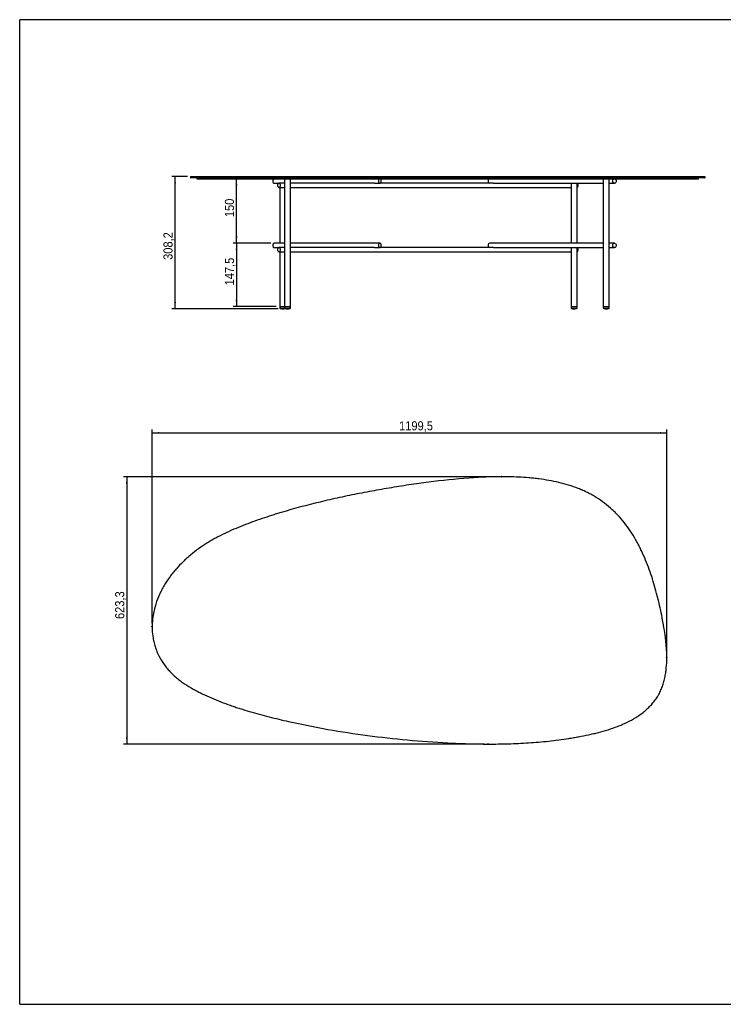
# Model space of a CAD drawing. Header units: millimetres. Extents: x 107 to 3387, y -19 to 2277.
# Tile 1 of 2: x 107 to 1747, y -19 to 2277. Entities that reach past the tile are written whole.
import ezdxf

# ---------------------------------------------------------------- set-up
doc = ezdxf.new("R2010")
doc.units = ezdxf.units.MM
doc.header["$LTSCALE"] = 8
doc.header["$PDSIZE"] = -1
doc.linetypes.add('SLD-Solido', pattern=[0])
doc.layers.add('QUOTE', color=1, linetype='SLD-Solido')
doc.layers.add('SCHIZZI', color=9, linetype='Continuous')
doc.styles.add('SLDTEXTSTYLE0', font='GOTHIC.TTF', dxfattribs={"width": 0.913})
doc.dimstyles.new('SLDDIMSTYLE0', dxfattribs={"dimtxt": 21.166667, "dimasz": 16, "dimexe": 0, "dimexo": 0.0625, "dimgap": 5.291667, "dimtad": 1, "dimdec": 1, "dimrnd": 1e-09, "dimzin": 12, "dimdsep": 46, "dimtxsty": 'SLDTEXTSTYLE0', "dimsah": 1, "dimcen": 0.09, "dimadec": 0, "dimazin": 3, "dimtfac": 1, "dimtdec": 1, "dimtofl": 0, "dimtmove": 0, "dimatfit": 3, "dimfxl": 1, "dimfrac": 2, "dimtolj": 1, "dimtzin": 12, "dimarcsym": 0})
doc.dimstyles.new('SLDDIMSTYLE1', dxfattribs={"dimtxt": 21.166667, "dimasz": 16, "dimexe": 0, "dimexo": 0.0625, "dimgap": 5.291667, "dimtad": 1, "dimdec": 1, "dimrnd": 1e-09, "dimzin": 12, "dimdsep": 46, "dimtxsty": 'SLDTEXTSTYLE0', "dimsah": 1, "dimcen": 0.09, "dimadec": 0, "dimazin": 3, "dimtfac": 1, "dimtdec": 1, "dimtmove": 0, "dimatfit": 0, "dimfxl": 1, "dimfrac": 2, "dimtolj": 1, "dimtzin": 12, "dimarcsym": 0})

# ---------------------------------------------------------------- blocks, each defined once
blk = doc.blocks.new('_D')
at = {"layer": 'QUOTE', "transparency": 16777216}
for p, q in [((1222.8, 1210.8), (348.9, 1210.8)), ((356.9, 1210.8), (356.9, 587.5)), ((1190.8, 587.5), (348.9, 587.5))]:
    blk.add_line(p, q, dxfattribs=at)
for points in [[(356.9, 1210.8), (354.9, 1194.8), (358.9, 1194.8)], [(356.9, 587.5), (358.9, 603.5), (354.9, 603.5)]]:
    blk.add_solid(points, dxfattribs=at)
at = {"layer": 'QUOTE', "transparency": 16777216, "insert": (329.8, 879), "char_height": 21.17, "attachment_point": 1, "rotation": 90, "style": 'SLDTEXTSTYLE0'}
blk.add_mtext('623,3', dxfattribs=at)
blk = doc.blocks.new('_D_1')
at = {"layer": 'QUOTE', "transparency": 16777216}
for p, q in [((416, 869.5), (416, 1321.1)), ((416, 1313.1), (1615.6, 1313.1)), ((1615.6, 797.4), (1615.6, 1321.1))]:
    blk.add_line(p, q, dxfattribs=at)
for points in [[(416, 1313.1), (432, 1311.1), (432, 1315.1)], [(1615.6, 1313.1), (1599.6, 1315.1), (1599.6, 1311.1)]]:
    blk.add_solid(points, dxfattribs=at)
at = {"layer": 'QUOTE', "transparency": 16777216, "insert": (991.5, 1340.2), "char_height": 21.17, "attachment_point": 1, "style": 'SLDTEXTSTYLE0'}
blk.add_mtext('1199,5', dxfattribs=at)
blk = doc.blocks.new('_D_2')
at = {"layer": 'QUOTE', "transparency": 16777216}
for p, q in [((612.6, 1755.4), (612.6, 1905.4)), ((692.3, 1755.4), (604.6, 1755.4))]:
    blk.add_line(p, q, dxfattribs=at)
for points in [[(612.6, 1905.4), (610.6, 1889.4), (614.6, 1889.4)], [(612.6, 1755.4), (614.6, 1771.4), (610.6, 1771.4)]]:
    blk.add_solid(points, dxfattribs=at)
at = {"layer": 'QUOTE', "transparency": 16777216, "insert": (585.6, 1816.2), "char_height": 21.17, "attachment_point": 1, "rotation": 90, "style": 'SLDTEXTSTYLE0'}
blk.add_mtext('150', dxfattribs=at)
blk = doc.blocks.new('_D_3')
at = {"layer": 'QUOTE', "transparency": 16777216}
for p, q in [((692.3, 1755.4), (604.6, 1755.4)), ((612.6, 1755.4), (612.6, 1607.9)), ((705.3, 1607.9), (604.6, 1607.9))]:
    blk.add_line(p, q, dxfattribs=at)
for points in [[(612.6, 1755.4), (610.6, 1739.4), (614.6, 1739.4)], [(612.6, 1607.9), (614.6, 1623.9), (610.6, 1623.9)]]:
    blk.add_solid(points, dxfattribs=at)
at = {"layer": 'QUOTE', "transparency": 16777216, "insert": (585.6, 1657), "char_height": 21.17, "attachment_point": 1, "rotation": 90, "style": 'SLDTEXTSTYLE0'}
blk.add_mtext('147,5', dxfattribs=at)
blk = doc.blocks.new('_D_4')
at = {"layer": 'QUOTE', "transparency": 16777216}
for p, q in [((498.2, 1910.9), (461.5, 1910.9)), ((469.5, 1602.7), (469.5, 1910.9)), ((710, 1602.7), (461.5, 1602.7))]:
    blk.add_line(p, q, dxfattribs=at)
for points in [[(469.5, 1910.9), (467.5, 1894.9), (471.5, 1894.9)], [(469.5, 1602.7), (471.5, 1618.7), (467.5, 1618.7)]]:
    blk.add_solid(points, dxfattribs=at)
at = {"layer": 'QUOTE', "transparency": 16777216, "insert": (442.4, 1716.5), "char_height": 21.17, "attachment_point": 1, "rotation": 90, "style": 'SLDTEXTSTYLE0'}
blk.add_mtext('308,2', dxfattribs=at)

msp = doc.modelspace()

# ---------------------------------------------------------------- linework, layer by layer
for p, q in [((505.18, 1909.87), (505.18, 1908.87)), ((520.18, 1907.37), (520.18, 1905.37)), ((1689.71, 1905.37), (1689.71, 1907.37)), ((1704.71, 1908.87), (1704.71, 1909.87)), ((700.3, 1895.37), (711.63, 1895.37)), ((724.62, 1895.37), (711.63, 1895.37)), ((711.63, 1885.37), (724.62, 1885.37)), ((713.26, 1885.37), (713.26, 1755.37)), ((724.62, 1905.37), (724.62, 1607.87)), ((738.62, 1607.87), (738.62, 1905.37)), ((934.41, 1895.37), (738.62, 1895.37)), ((738.62, 1885.37), (1392.3, 1885.37)), ((934.41, 1895.37), (946.94, 1895.37)), ((1211.88, 1895.37), (946.94, 1895.37)), ((1211.88, 1895.37), (1467.61, 1895.37)), ((1392.3, 1895.37), (1392.3, 1755.37)), ((1406.3, 1755.37), (1406.3, 1895.37)), ((1467.61, 1905.37), (1467.61, 1607.87)), ((1481.61, 1607.87), (1481.61, 1905.37)), ((1481.61, 1895.37), (1493.47, 1895.37)), ((724.62, 1755.37), (700.3, 1755.37)), ((700.3, 1745.37), (711.63, 1745.37)), ((724.62, 1745.37), (711.63, 1745.37)), ((946.94, 1755.37), (738.62, 1755.37)), ((934.41, 1745.37), (738.62, 1745.37)), ((934.41, 1745.37), (946.94, 1745.37)), ((1211.88, 1745.37), (946.94, 1745.37)), ((1467.61, 1755.37), (1203, 1755.37)), ((1211.88, 1745.37), (1467.61, 1745.37)), ((1392.3, 1745.37), (1392.3, 1607.87)), ((1406.3, 1607.87), (1406.3, 1745.37)), ((1493.47, 1755.37), (1481.61, 1755.37)), ((1481.61, 1745.37), (1493.47, 1745.37)), ((711.63, 1735.37), (724.62, 1735.37)), ((713.26, 1735.37), (713.26, 1607.87)), ((738.62, 1735.37), (1392.3, 1735.37)), ((713.26, 1607.87), (713.26, 1603.87)), ((713.26, 1607.87), (724.62, 1607.87)), ((713.26, 1607.87), (719.25, 1607.87)), ((719.25, 1607.87), (724.62, 1607.87)), ((724.62, 1607.87), (724.62, 1603.87)), ((724.62, 1607.87), (738.62, 1607.87)), ((724.62, 1607.87), (727.2, 1607.87)), ((727.2, 1607.87), (738.62, 1607.87)), ((738.62, 1603.87), (738.62, 1607.87)), ((1392.3, 1607.87), (1392.3, 1603.87)), ((1392.3, 1607.87), (1406.3, 1607.87)), ((1406.3, 1603.87), (1406.3, 1607.87)), ((1467.61, 1607.87), (1467.61, 1603.87)), ((1467.61, 1607.87), (1481.61, 1607.87)), ((1467.61, 1607.87), (1472.15, 1607.87)), ((1472.15, 1607.87), (1481.61, 1607.87)), ((1481.61, 1603.87), (1481.61, 1607.87)), ((713.26, 1603.87), (724.62, 1603.87)), ((715.84, 1603.12), (724.68, 1603.12)), ((715.96, 1602.97), (724.56, 1602.97)), ((717.88, 1602.79), (722.64, 1602.79)), ((718.01, 1602.65), (722.51, 1602.65)), ((724.62, 1603.87), (738.62, 1603.87)), ((727.2, 1603.12), (736.04, 1603.12)), ((727.33, 1602.97), (735.92, 1602.97)), ((729.25, 1602.79), (734, 1602.79)), ((729.37, 1602.65), (733.88, 1602.65)), ((1392.3, 1603.87), (1406.3, 1603.87)), ((1394.89, 1603.12), (1403.72, 1603.12)), ((1395.01, 1602.97), (1403.6, 1602.97)), ((1396.93, 1602.79), (1401.68, 1602.79)), ((1397.05, 1602.65), (1401.56, 1602.65)), ((1467.61, 1603.87), (1481.61, 1603.87)), ((1470.19, 1603.12), (1479.02, 1603.12)), ((1470.31, 1602.97), (1478.9, 1602.97)), ((1472.23, 1602.79), (1476.98, 1602.79)), ((1472.35, 1602.65), (1476.86, 1602.65))]:
    msp.add_line(p, q)
at = {"flags": 128}
for points in [[(700.3, 1905.37), (700.08, 1905.36), (699.21, 1905.08), (698.42, 1904.46), (697.78, 1903.53), (697.32, 1902.36), (697.08, 1901.05), (697.08, 1899.69), (697.32, 1898.38), (697.78, 1897.22), (698.42, 1896.29), (699.21, 1895.66), (700.08, 1895.38), (700.3, 1895.37)], [(708.77, 1890.37), (708.87, 1891.72), (709.18, 1892.97), (709.68, 1894.03), (710.32, 1894.81), (711.05, 1895.27), (711.83, 1895.36), (712.59, 1895.08), (713.29, 1894.46), (713.86, 1893.53), (714.26, 1892.36), (714.47, 1891.05), (714.47, 1889.69), (714.26, 1888.38), (713.86, 1887.22), (713.29, 1886.29), (712.59, 1885.66), (711.83, 1885.38), (711.05, 1885.48), (710.32, 1885.93), (709.68, 1886.72), (709.18, 1887.77), (708.87, 1889.02), (708.77, 1890.37)], [(950.2, 1900.37), (950.08, 1901.72), (949.73, 1902.97), (949.17, 1904.03), (948.44, 1904.81), (947.61, 1905.27), (946.72, 1905.36), (945.85, 1905.08), (945.07, 1904.46), (944.42, 1903.53), (943.96, 1902.36), (943.72, 1901.05), (943.72, 1899.69), (943.96, 1898.38), (944.42, 1897.22), (945.07, 1896.29), (945.85, 1895.66), (946.72, 1895.38), (947.61, 1895.48), (948.44, 1895.93), (949.17, 1896.72), (949.73, 1897.77), (950.08, 1899.02), (950.2, 1900.37)], [(1406.3, 1895.19), (1406.49, 1895.08), (1407.19, 1894.46), (1407.76, 1893.53), (1408.16, 1892.36), (1408.37, 1891.05), (1408.37, 1889.69), (1408.16, 1888.38), (1407.76, 1887.22), (1407.19, 1886.29), (1406.49, 1885.66), (1406.3, 1885.56)], [(1489.31, 1900.37), (1489.47, 1901.72), (1489.92, 1902.97), (1490.63, 1904.03), (1491.56, 1904.81), (1492.62, 1905.27), (1493.75, 1905.36), (1494.86, 1905.08), (1495.87, 1904.46), (1496.7, 1903.53), (1497.28, 1902.36), (1497.59, 1901.05), (1497.59, 1899.69), (1497.28, 1898.38), (1496.7, 1897.22), (1495.87, 1896.29), (1494.86, 1895.66), (1493.75, 1895.38), (1492.62, 1895.48), (1491.56, 1895.93), (1490.63, 1896.72), (1489.92, 1897.77), (1489.47, 1899.02), (1489.31, 1900.37)], [(700.3, 1755.37), (700.08, 1755.36), (699.21, 1755.08), (698.42, 1754.46), (697.78, 1753.53), (697.32, 1752.36), (697.08, 1751.05), (697.08, 1749.69), (697.32, 1748.38), (697.78, 1747.22), (698.42, 1746.29), (699.21, 1745.66), (700.08, 1745.38), (700.3, 1745.37)], [(708.77, 1740.37), (708.87, 1741.72), (709.18, 1742.97), (709.68, 1744.03), (710.32, 1744.81), (711.05, 1745.27), (711.83, 1745.36), (712.59, 1745.08), (713.29, 1744.46), (713.86, 1743.53), (714.26, 1742.36), (714.47, 1741.05), (714.47, 1739.69), (714.26, 1738.38), (713.86, 1737.22), (713.29, 1736.29), (712.59, 1735.66), (711.83, 1735.38), (711.05, 1735.48), (710.32, 1735.93), (709.68, 1736.72), (709.18, 1737.77), (708.87, 1739.02), (708.77, 1740.37)], [(950.2, 1750.37), (950.08, 1751.72), (949.73, 1752.97), (949.17, 1754.03), (948.44, 1754.81), (947.61, 1755.27), (946.72, 1755.36), (945.85, 1755.08), (945.07, 1754.46), (944.42, 1753.53), (943.96, 1752.36), (943.72, 1751.05), (943.72, 1749.69), (943.96, 1748.38), (944.42, 1747.22), (945.07, 1746.29), (945.85, 1745.66), (946.72, 1745.38), (947.61, 1745.48), (948.44, 1745.93), (949.17, 1746.72), (949.73, 1747.77), (950.08, 1749.02), (950.2, 1750.37)], [(1406.3, 1745.19), (1406.49, 1745.08), (1407.19, 1744.46), (1407.76, 1743.53), (1408.16, 1742.36), (1408.37, 1741.05), (1408.37, 1739.69), (1408.16, 1738.38), (1407.76, 1737.22), (1407.19, 1736.29), (1406.49, 1735.66), (1406.3, 1735.56)], [(1489.31, 1750.37), (1489.47, 1751.72), (1489.92, 1752.97), (1490.63, 1754.03), (1491.56, 1754.81), (1492.62, 1755.27), (1493.75, 1755.36), (1494.86, 1755.08), (1495.87, 1754.46), (1496.7, 1753.53), (1497.28, 1752.36), (1497.59, 1751.05), (1497.59, 1749.69), (1497.28, 1748.38), (1496.7, 1747.22), (1495.87, 1746.29), (1494.86, 1745.66), (1493.75, 1745.38), (1492.62, 1745.48), (1491.56, 1745.93), (1490.63, 1746.72), (1489.92, 1747.77), (1489.47, 1749.02), (1489.31, 1750.37)]]:
    msp.add_lwpolyline(points, dxfattribs=at)
for centre, radius, start, end in [((506.18, 1909.87), 1, 90.31324, 178.8237), ((506.18, 1908.87), 1, 181.29132, 270.00575), ((1703.71, 1909.87), 1, 0.77233, 89.94922), ((1703.71, 1908.87), 1, 270.67178, 358.80075), ((1203.44, 1900.77), 4.62, 95.50652, 184.99569), ((1203.44, 1899.97), 4.62, 175.00431, 264.49348), ((1203.44, 1750.77), 4.62, 95.50652, 184.99569), ((1203.44, 1749.97), 4.62, 175.00431, 264.49348), ((720.05, 1622.47), 19.8, 249.94236, 257.72276), ((715.96, 1603.1), 0.125, 167.90359, 270), ((720.05, 1622.47), 19.8, 259.98591, 263.71267), ((718.01, 1602.78), 0.125, 173.8935, 270), ((722.51, 1602.78), 0.125, 270, 6.1065), ((720.47, 1622.47), 19.8, 276.28733, 280.01409), ((724.56, 1603.1), 0.125, 270, 12.09641), ((731.41, 1622.47), 19.8, 249.94236, 257.72276), ((720.47, 1622.47), 19.8, 282.27724, 286.04532), ((727.33, 1603.1), 0.125, 167.90359, 270), ((731.41, 1622.47), 19.8, 259.98591, 263.71267), ((729.37, 1602.78), 0.125, 173.8935, 270), ((733.88, 1602.78), 0.125, 270, 6.1065), ((731.83, 1622.47), 19.8, 276.28733, 280.01409), ((735.92, 1603.1), 0.125, 270, 12.09641), ((731.83, 1622.47), 19.8, 282.27724, 290.05764), ((1399.1, 1622.47), 19.8, 249.94236, 257.72276), ((1395.01, 1603.1), 0.125, 167.90359, 270), ((1399.1, 1622.47), 19.8, 259.98591, 263.71267), ((1397.05, 1602.78), 0.125, 173.8935, 270), ((1401.56, 1602.78), 0.125, 270, 6.1065), ((1399.51, 1622.47), 19.8, 276.28733, 280.01409), ((1403.6, 1603.1), 0.125, 270, 12.09641), ((1399.51, 1622.47), 19.8, 282.27724, 290.05764), ((1474.4, 1622.47), 19.8, 249.94236, 257.72276), ((1470.31, 1603.1), 0.125, 167.90359, 270), ((1474.4, 1622.47), 19.8, 259.98591, 263.71267), ((1472.35, 1602.78), 0.125, 173.8935, 270), ((1476.86, 1602.78), 0.125, 270, 6.1065), ((1474.81, 1622.47), 19.8, 276.28733, 280.01409), ((1478.9, 1603.1), 0.125, 270, 12.09641), ((1474.81, 1622.47), 19.8, 282.27724, 290.05764)]:
    msp.add_arc(centre, radius, start, end)
for points, knots in [([(506.22, 1910.87), (506.21, 1910.87), (506.12, 1910.87), (506.53, 1910.87), (507.57, 1910.87), (509.4, 1910.87), (512.16, 1910.87), (516.15, 1910.87), (521.61, 1910.87), (528.2, 1910.87), (535.64, 1910.87), (543.66, 1910.87), (552.17, 1910.87), (561.4, 1910.87), (572.29, 1910.87), (584.82, 1910.87), (598.97, 1910.87), (613.53, 1910.87), (630.15, 1910.87), (648.85, 1910.87), (669.7, 1910.87), (694.49, 1910.87), (723.29, 1910.87), (756.14, 1910.87), (789.26, 1910.87), (822.57, 1910.87), (858.75, 1910.87), (897.82, 1910.87), (939.81, 1910.87), (981.94, 1910.87), (1024.81, 1910.87), (1068.41, 1910.87), (1112.72, 1910.87), (1157.11, 1910.87), (1200.4, 1910.87), (1242.58, 1910.87), (1283.66, 1910.87), (1324.78, 1910.87), (1361.92, 1910.87), (1395.03, 1910.87), (1424.14, 1910.87), (1453.19, 1910.87), (1482.37, 1910.87), (1511.62, 1910.87), (1536.04, 1910.87), (1555.47, 1910.87), (1570, 1910.87), (1584.34, 1910.87), (1598.02, 1910.87), (1611, 1910.87), (1623.3, 1910.87), (1635.23, 1910.87), (1646.63, 1910.87), (1657.33, 1910.87), (1666.19, 1910.87), (1673.39, 1910.87), (1679.12, 1910.87), (1684.49, 1910.87), (1689.26, 1910.87), (1693.39, 1910.87), (1696.73, 1910.87), (1699.38, 1910.87), (1701.4, 1910.87), (1702.76, 1910.87), (1703.61, 1910.87), (1703.59, 1910.87), (1703.58, 1910.87)], [0, 0, 0, 0, 0.0010529, 0.0082593, 0.0157427, 0.0232346, 0.0307161, 0.04006, 0.0494051, 0.0590646, 0.0687252, 0.0775228, 0.0863206, 0.0953114, 0.1043038, 0.1160132, 0.1277418, 0.1394857, 0.1512163, 0.1672396, 0.1832688, 0.1992941, 0.2236405, 0.2479988, 0.272371, 0.2967475, 0.3211091, 0.3514811, 0.3818592, 0.4122385, 0.4426121, 0.4743419, 0.5060773, 0.5378118, 0.5695403, 0.5987969, 0.628053, 0.6573777, 0.6867011, 0.7075055, 0.7283094, 0.749176, 0.7700418, 0.7913856, 0.8127278, 0.8235159, 0.8343117, 0.8451022, 0.855883, 0.865701, 0.8755177, 0.8854845, 0.8954494, 0.9052929, 0.915134, 0.9219407, 0.9287551, 0.935558, 0.9433194, 0.9510833, 0.9590577, 0.967034, 0.9753093, 0.9835922, 0.9918703, 1, 1, 1, 1]), ([(1703.63, 1907.87), (1703.65, 1907.87), (1703.74, 1907.87), (1703.19, 1907.87), (1701.81, 1907.87), (1699.58, 1907.87), (1696.68, 1907.87), (1693.24, 1907.87), (1688.94, 1907.87), (1683.68, 1907.87), (1677.4, 1907.87), (1670.27, 1907.87), (1662.45, 1907.87), (1653.59, 1907.87), (1643.69, 1907.87), (1632.73, 1907.87), (1621.3, 1907.87), (1609.5, 1907.87), (1595.88, 1907.87), (1580.38, 1907.87), (1562.99, 1907.87), (1545.35, 1907.87), (1527.55, 1907.87), (1505.45, 1907.87), (1478.99, 1907.87), (1448.11, 1907.87), (1416.47, 1907.87), (1384.1, 1907.87), (1351.01, 1907.87), (1317.88, 1907.87), (1284.73, 1907.87), (1251.58, 1907.87), (1212.98, 1907.87), (1168.94, 1907.87), (1119.48, 1907.87), (1070.11, 1907.87), (1023.45, 1907.87), (979.48, 1907.87), (938.2, 1907.87), (897.05, 1907.87), (856.06, 1907.87), (819.34, 1907.87), (786.82, 1907.87), (758.46, 1907.87), (730.29, 1907.87), (702.36, 1907.87), (678.33, 1907.87), (658.06, 1907.87), (641.44, 1907.87), (625.04, 1907.87), (608.97, 1907.87), (593.33, 1907.87), (579.38, 1907.87), (567.18, 1907.87), (556.74, 1907.87), (547, 1907.87), (538.67, 1907.87), (531.66, 1907.87), (525.78, 1907.87), (520.58, 1907.87), (516.12, 1907.87), (512.29, 1907.87), (509.28, 1907.87), (507.25, 1907.87), (506.24, 1907.87), (506.29, 1907.87), (506.31, 1907.87)], [0, 0, 0, 0, 0.0027592, 0.0128742, 0.0229691, 0.0330409, 0.0411186, 0.0492217, 0.0573113, 0.0653707, 0.073469, 0.0815972, 0.0897351, 0.0978467, 0.1072393, 0.1166582, 0.1260968, 0.1355357, 0.1449451, 0.1579456, 0.1709607, 0.1839936, 0.1970324, 0.2100528, 0.2322708, 0.2544967, 0.2767177, 0.3003149, 0.3239224, 0.3475401, 0.3711637, 0.3947846, 0.4183908, 0.4537208, 0.4890594, 0.5243995, 0.5597317, 0.5894857, 0.619249, 0.6490135, 0.6787731, 0.708524, 0.7293663, 0.7502218, 0.7710731, 0.7919118, 0.81274, 0.8255316, 0.838352, 0.8511731, 0.8639766, 0.8767562, 0.8895206, 0.8992665, 0.9090399, 0.918806, 0.9285418, 0.9363821, 0.9442549, 0.9521343, 0.9599985, 0.9678315, 0.9768395, 0.9858794, 0.9949249, 1, 1, 1, 1]), ([(520.23, 1907.37), (520.29, 1907.37), (520.43, 1907.37), (521.98, 1907.37), (524.56, 1907.37), (528.24, 1907.37), (532.92, 1907.37), (538.6, 1907.37), (545.19, 1907.37), (552.61, 1907.37), (560.77, 1907.37), (569.61, 1907.37), (579.91, 1907.37), (591.8, 1907.37), (605.3, 1907.37), (619.38, 1907.37), (633.81, 1907.37), (651.06, 1907.37), (671.21, 1907.37), (694.36, 1907.37), (717.87, 1907.37), (741.69, 1907.37), (765.74, 1907.37), (789.96, 1907.37), (821.04, 1907.37), (859.08, 1907.37), (904.14, 1907.37), (950.49, 1907.37), (998.1, 1907.37), (1046.96, 1907.37), (1095.94, 1907.37), (1145, 1907.37), (1190.77, 1907.37), (1233.22, 1907.37), (1272.33, 1907.37), (1311.41, 1907.37), (1347.64, 1907.37), (1381, 1907.37), (1411.48, 1907.37), (1441.84, 1907.37), (1467.71, 1907.37), (1489.11, 1907.37), (1506.1, 1907.37), (1522.98, 1907.37), (1539.72, 1907.37), (1556.21, 1907.37), (1572.4, 1907.37), (1588.19, 1907.37), (1602.23, 1907.37), (1614.52, 1907.37), (1625.11, 1907.37), (1635.2, 1907.37), (1644.72, 1907.37), (1653.55, 1907.37), (1661.4, 1907.37), (1668.17, 1907.37), (1673.82, 1907.37), (1678.43, 1907.37), (1682.13, 1907.37), (1685.21, 1907.37), (1687.58, 1907.37), (1689.09, 1907.37), (1689.72, 1907.37), (1689.65, 1907.37), (1689.62, 1907.37)], [0, 0, 0, 0, 0.0084627, 0.0177122, 0.0268793, 0.0355736, 0.0443114, 0.0531187, 0.0619824, 0.0708798, 0.079781, 0.0886533, 0.0975684, 0.1089263, 0.1204821, 0.1322264, 0.1440837, 0.155936, 0.1740418, 0.1921841, 0.2103963, 0.2286858, 0.2470458, 0.2654444, 0.2838556, 0.3176119, 0.3513794, 0.3851679, 0.4213852, 0.4576184, 0.4938586, 0.530089, 0.5662988, 0.595087, 0.6238684, 0.6526229, 0.6813312, 0.7038529, 0.7263452, 0.7488096, 0.7712415, 0.7839699, 0.7966864, 0.8093923, 0.8220575, 0.8346195, 0.8470754, 0.8594468, 0.8717329, 0.8808287, 0.8898468, 0.8987919, 0.9076874, 0.9165249, 0.9252548, 0.9333429, 0.9412871, 0.9492921, 0.9574744, 0.9658084, 0.9758171, 0.9858902, 0.9960684, 1, 1, 1, 1]), ([(520.23, 1905.37), (520.29, 1905.37), (520.43, 1905.37), (521.98, 1905.37), (524.56, 1905.37), (528.24, 1905.37), (532.92, 1905.37), (538.6, 1905.37), (545.19, 1905.37), (552.61, 1905.37), (560.77, 1905.37), (569.61, 1905.37), (579.91, 1905.37), (591.8, 1905.37), (605.3, 1905.37), (619.38, 1905.37), (633.81, 1905.37), (651.06, 1905.37), (671.21, 1905.37), (694.36, 1905.37), (717.87, 1905.37), (741.69, 1905.37), (765.74, 1905.37), (789.96, 1905.37), (821.04, 1905.37), (859.08, 1905.37), (904.14, 1905.37), (950.49, 1905.37), (998.1, 1905.37), (1046.96, 1905.37), (1095.94, 1905.37), (1145, 1905.37), (1190.77, 1905.37), (1233.22, 1905.37), (1272.33, 1905.37), (1311.41, 1905.37), (1347.64, 1905.37), (1381, 1905.37), (1411.48, 1905.37), (1441.84, 1905.37), (1467.71, 1905.37), (1489.11, 1905.37), (1506.1, 1905.37), (1522.98, 1905.37), (1539.72, 1905.37), (1556.21, 1905.37), (1572.4, 1905.37), (1588.19, 1905.37), (1602.23, 1905.37), (1614.52, 1905.37), (1625.11, 1905.37), (1635.2, 1905.37), (1644.72, 1905.37), (1653.55, 1905.37), (1661.4, 1905.37), (1668.17, 1905.37), (1673.82, 1905.37), (1678.43, 1905.37), (1682.13, 1905.37), (1685.21, 1905.37), (1687.58, 1905.37), (1689.09, 1905.37), (1689.72, 1905.37), (1689.65, 1905.37), (1689.62, 1905.37)], [0, 0, 0, 0, 0.0084627, 0.0177122, 0.0268793, 0.0355736, 0.0443114, 0.0531187, 0.0619824, 0.0708798, 0.079781, 0.0886533, 0.0975684, 0.1089263, 0.1204821, 0.1322264, 0.1440837, 0.155936, 0.1740418, 0.1921841, 0.2103963, 0.2286858, 0.2470458, 0.2654444, 0.2838556, 0.3176119, 0.3513794, 0.3851679, 0.4213852, 0.4576184, 0.4938586, 0.530089, 0.5662988, 0.595087, 0.6238684, 0.6526229, 0.6813312, 0.7038529, 0.7263452, 0.7488096, 0.7712415, 0.7839699, 0.7966864, 0.8093923, 0.8220575, 0.8346195, 0.8470754, 0.8594468, 0.8717329, 0.8808287, 0.8898468, 0.8987919, 0.9076874, 0.9165249, 0.9252548, 0.9333429, 0.9412871, 0.9492921, 0.9574744, 0.9658084, 0.9758171, 0.9858902, 0.9960684, 1, 1, 1, 1]), ([(472, 995.6), (477.2, 1001.53), (482.63, 1007.24), (491.12, 1015.47), (494, 1018.16), (499.84, 1023.42), (502.81, 1025.98), (511.84, 1033.51), (518.02, 1038.3), (530.7, 1047.46), (537.2, 1051.82), (547.15, 1058.07), (550.51, 1060.1), (557.29, 1064.07), (560.72, 1066.01), (571.07, 1071.66), (578.05, 1075.21), (599.22, 1085.33), (613.61, 1091.38), (642.68, 1102.77), (657.34, 1108.14), (679.51, 1115.75), (686.93, 1118.21), (698.1, 1121.8), (701.83, 1122.98), (709.3, 1125.31), (713.05, 1126.46), (746.77, 1136.64), (776.98, 1144.62), (822.54, 1155.53), (837.77, 1158.98), (868.29, 1165.61), (898.87, 1171.94), (929.58, 1177.69), (952.67, 1181.79), (960.37, 1183.12), (975.79, 1185.7), (983.52, 1186.96), (1006.68, 1190.62), (1022.14, 1192.92), (1053.06, 1197.22), (1068.54, 1199.22), (1114.98, 1204.68), (1145.99, 1207.55), (1184.84, 1209.65), (1192.61, 1210), (1208.17, 1210.53), (1215.95, 1210.72), (1239.32, 1210.96), (1254.92, 1210.73), (1278.37, 1209.55), (1286.19, 1209.02), (1297.95, 1207.99), (1301.87, 1207.61), (1307.75, 1206.97), (1309.71, 1206.75), (1313.63, 1206.28), (1315.6, 1206.04), (1325.4, 1204.76), (1333.19, 1203.58), (1348.68, 1200.81), (1356.37, 1199.24), (1371.63, 1195.63), (1379.21, 1193.59), (1394.21, 1188.99), (1401.64, 1186.42), (1412.66, 1182.1), (1416.31, 1180.59), (1421.75, 1178.18), (1423.57, 1177.36), (1427.16, 1175.67), (1428.95, 1174.81), (1434.27, 1172.16), (1437.75, 1170.33), (1444.62, 1166.49), (1448, 1164.5), (1457.96, 1158.29), (1464.39, 1153.85), (1476.81, 1144.37), (1482.81, 1139.34), (1491.48, 1131.34), (1494.32, 1128.6), (1498.49, 1124.37), (1499.86, 1122.94), (1502.59, 1120.05), (1503.94, 1118.58), (1510.57, 1111.21), (1515.57, 1105.11), (1525.06, 1092.56), (1529.54, 1086.1), (1538.04, 1072.89), (1542.06, 1066.12), (1547.78, 1055.77), (1549.63, 1052.28), (1552.34, 1047), (1553.23, 1045.24), (1554.98, 1041.68), (1555.85, 1039.9), (1560.1, 1030.97), (1563.29, 1023.77), (1572.28, 1002.01), (1577.51, 987.32), (1584.54, 965.05), (1586.75, 957.59), (1590.94, 942.62), (1592.92, 935.1), (1598.58, 912.48), (1601.94, 897.29), (1606.33, 874.34), (1607.69, 866.66), (1610.18, 851.24), (1611.33, 843.51), (1612.81, 831.84), (1613.26, 827.94), (1613.86, 822.07), (1614.04, 820.11), (1614.39, 816.19), (1614.54, 814.22), (1615.25, 804.37), (1615.57, 796.51), (1615.54, 780.81), (1615.2, 772.98), (1614.06, 761.26), (1613.58, 757.36), (1612.68, 751.52), (1612.36, 749.57), (1611.64, 745.68), (1611.25, 743.74), (1609.99, 737.92), (1609.04, 734.09), (1606.85, 726.53), (1605.61, 722.8), (1602.83, 715.45), (1601.29, 711.83), (1598.69, 706.51), (1597.77, 704.75), (1596.33, 702.15), (1595.83, 701.28), (1594.82, 699.57), (1594.31, 698.72), (1591.69, 694.52), (1589.44, 691.29), (1584.69, 685.08), (1582.19, 682.09), (1576.94, 676.33), (1574.21, 673.55), (1568.52, 668.19), (1565.56, 665.61), (1560.98, 661.87), (1559.43, 660.65), (1556.28, 658.25), (1554.69, 657.08), (1549.86, 653.65), (1546.58, 651.47), (1536.58, 645.23), (1529.69, 641.47), (1519.08, 636.3), (1515.5, 634.67), (1510.06, 632.32), (1508.23, 631.55), (1504.58, 630.06), (1502.75, 629.34), (1493.56, 625.8), (1486.14, 623.27), (1471.17, 618.64), (1463.63, 616.55), (1452.26, 613.65), (1448.46, 612.73), (1440.83, 610.94), (1437.01, 610.08), (1425.53, 607.59), (1417.85, 606.04), (1406.28, 603.88), (1402.42, 603.19), (1394.68, 601.85), (1390.8, 601.21), (1371.41, 598.14), (1355.85, 596.1), (1324.65, 592.72), (1309.02, 591.38), (1285.52, 589.84), (1277.67, 589.4), (1261.98, 588.67), (1254.14, 588.38), (1230.61, 587.7), (1214.92, 587.51), (1183.55, 587.58), (1167.86, 587.84), (1144.33, 588.51), (1136.49, 588.78), (1120.8, 589.42), (1112.96, 589.78), (1073.77, 591.82), (1042.54, 594.16), (980.27, 600), (949.24, 603.49), (887.38, 611.71), (856.55, 616.43), (795.13, 627.22), (764.53, 633.29), (718.84, 643.6), (703.65, 647.24), (673.33, 654.95), (658.2, 659), (635.6, 665.61), (628.09, 667.9), (616.84, 671.5), (613.09, 672.73), (605.61, 675.24), (601.87, 676.52), (590.7, 680.47), (583.31, 683.21), (568.65, 688.96), (554.11, 694.97), (539.84, 701.52), (529.25, 706.66), (525.73, 708.41), (518.75, 711.99), (515.27, 713.83), (504.94, 719.51), (498.17, 723.52), (488.26, 730.08), (485, 732.36), (478.59, 737.12), (475.46, 739.59), (469.4, 744.71), (466.46, 747.36), (460.79, 752.87), (458.04, 755.73), (452.76, 761.63), (450.21, 764.68), (446.55, 769.42), (445.35, 771.02), (443.03, 774.26), (441.9, 775.9), (436.42, 784.17), (432.57, 791.05), (427.63, 801.79), (426.12, 805.45), (424.09, 811.04), (423.45, 812.93), (422.25, 816.74), (421.69, 818.67), (420.14, 824.45), (419.27, 828.32), (417.85, 836.08), (417.3, 839.97), (416.08, 851.69), (415.85, 859.54), (416.33, 871.4), (416.63, 875.36), (417.5, 883.3), (418.07, 887.24), (420.17, 898.93), (422.08, 906.58), (426.85, 921.6), (429.71, 928.97), (433.84, 938.03), (434.69, 939.84), (436.45, 943.41), (437.35, 945.18), (440.11, 950.45), (442.04, 953.91), (448.09, 964.1), (452.46, 970.68), (459.46, 980.24), (461.86, 983.38), (465.59, 988.01), (466.84, 989.55), (468.76, 991.83), (469.72, 992.96), (470.86, 994.28), (471.43, 994.94), (471.67, 995.22), (471.84, 995.41), (471.92, 995.5), (472, 995.6)], [0, 0, 0, 0, 0.0078125, 0.0078125, 0.0117187, 0.0117187, 0.015625, 0.015625, 0.0234375, 0.0234375, 0.03125, 0.03125, 0.0351562, 0.0351562, 0.0390625, 0.0390625, 0.046875, 0.046875, 0.0625, 0.0625, 0.078125, 0.078125, 0.0859375, 0.0859375, 0.0898437, 0.0898437, 0.09375, 0.09375, 0.125, 0.125, 0.140625, 0.140625, 0.15625, 0.171875, 0.171875, 0.1796875, 0.1796875, 0.1875, 0.1875, 0.203125, 0.203125, 0.21875, 0.21875, 0.25, 0.25, 0.2578125, 0.2578125, 0.265625, 0.265625, 0.28125, 0.28125, 0.2890625, 0.2890625, 0.2929687, 0.2929687, 0.2949219, 0.2949219, 0.296875, 0.296875, 0.3046875, 0.3046875, 0.3125, 0.3125, 0.3203125, 0.3203125, 0.328125, 0.328125, 0.3320312, 0.3320312, 0.3339844, 0.3339844, 0.3359375, 0.3359375, 0.3398437, 0.3398437, 0.34375, 0.34375, 0.3515625, 0.3515625, 0.359375, 0.359375, 0.3632812, 0.3632812, 0.3652344, 0.3652344, 0.3671875, 0.3671875, 0.375, 0.375, 0.3828125, 0.3828125, 0.390625, 0.390625, 0.3945312, 0.3945312, 0.3964844, 0.3964844, 0.3984375, 0.3984375, 0.40625, 0.40625, 0.421875, 0.421875, 0.4296875, 0.4296875, 0.4375, 0.4375, 0.453125, 0.453125, 0.4609375, 0.4609375, 0.46875, 0.46875, 0.4726562, 0.4726562, 0.4746094, 0.4746094, 0.4765625, 0.4765625, 0.484375, 0.484375, 0.4921875, 0.4921875, 0.4960937, 0.4960937, 0.4980469, 0.4980469, 0.5, 0.5, 0.5039062, 0.5039062, 0.5078125, 0.5078125, 0.5117187, 0.5117187, 0.5136719, 0.5136719, 0.5146484, 0.5146484, 0.515625, 0.515625, 0.5195312, 0.5195312, 0.5234375, 0.5234375, 0.5273437, 0.5273437, 0.53125, 0.53125, 0.5332031, 0.5332031, 0.5351562, 0.5351562, 0.5390625, 0.5390625, 0.546875, 0.546875, 0.5507812, 0.5507812, 0.5527344, 0.5527344, 0.5546875, 0.5546875, 0.5625, 0.5625, 0.5703125, 0.5703125, 0.5742187, 0.5742187, 0.578125, 0.578125, 0.5859375, 0.5859375, 0.5898437, 0.5898437, 0.59375, 0.59375, 0.609375, 0.609375, 0.625, 0.625, 0.6328125, 0.6328125, 0.640625, 0.640625, 0.65625, 0.65625, 0.671875, 0.671875, 0.6796875, 0.6796875, 0.6875, 0.6875, 0.71875, 0.71875, 0.75, 0.75, 0.78125, 0.78125, 0.8125, 0.8125, 0.828125, 0.828125, 0.84375, 0.84375, 0.8515625, 0.8515625, 0.8554687, 0.8554687, 0.859375, 0.859375, 0.8671875, 0.8671875, 0.875, 0.8828125, 0.8828125, 0.8867187, 0.8867187, 0.890625, 0.890625, 0.8984375, 0.8984375, 0.9023437, 0.9023437, 0.90625, 0.90625, 0.9101562, 0.9101562, 0.9140625, 0.9140625, 0.9179687, 0.9179687, 0.9199219, 0.9199219, 0.921875, 0.921875, 0.9296875, 0.9296875, 0.9335937, 0.9335937, 0.9355469, 0.9355469, 0.9375, 0.9375, 0.9414062, 0.9414062, 0.9453125, 0.9453125, 0.953125, 0.953125, 0.9570312, 0.9570312, 0.9609375, 0.9609375, 0.96875, 0.96875, 0.9765625, 0.9765625, 0.9785156, 0.9785156, 0.9804687, 0.9804687, 0.984375, 0.984375, 0.9921875, 0.9921875, 0.9960938, 0.9960938, 0.9980469, 0.9980469, 0.9990234, 0.9995117, 0.9997559, 0.9998779, 0.9998779, 1, 1, 1, 1])]:
    msp.add_open_spline(points, degree=3, knots=knots)
at = {"color": 1, "linetype": 'SLD-Solido', "lineweight": 35}
for p in [(1230.79, 1210.85), (416.03, 861.48), (1615.56, 789.41), (1198.75, 587.55)]:
    msp.add_point(p, dxfattribs=at)
at = {"layer": 'SCHIZZI'}
for p in [(107.28, -19.36), (3387.12, 2276.64)]:
    msp.add_line(p, (107.28, 2276.64), dxfattribs=at)
at = {"layer": 'SCHIZZI', "color": 7, "true_color": 0xffffff}
msp.add_line((107.28, -19.36), (3387.28, -19.36), dxfattribs=at)

# ---------------------------------------------------------------- dimensions: what is measured, and where the dimension line sits
at = {"layer": 'QUOTE'}
for base, p1, p2, dimstyle, picture, middle in [((469.49, 1910.87), (718.01, 1602.65), (506.18, 1910.87), 'SLDDIMSTYLE0', '_D_4', (469.49, 1751.65)), ((612.64, 1905.37), (700.3, 1755.37), (520.18, 1905.37), 'SLDDIMSTYLE0', '_D_2', (612.64, 1839.63)), ((612.64, 1607.87), (700.3, 1755.37), (713.26, 1607.87), 'SLDDIMSTYLE1', '_D_3', (612.64, 1692.19)), ((356.86, 587.55), (1230.79, 1210.85), (1198.75, 587.55), 'SLDDIMSTYLE0', '_D', (356.86, 914.17))]:
    dim = msp.add_linear_dim(base=base, p1=p1, p2=p2, angle=90, dimstyle=dimstyle, dxfattribs=at)
    dim.commit()
    dim.dimension.update_dxf_attribs({"geometry": picture, "text_midpoint": middle, "dimtype": 160})
dim = msp.add_linear_dim(base=(1615.56, 1313.12), p1=(416.03, 861.48), p2=(1615.56, 789.41), dimstyle='SLDDIMSTYLE0', dxfattribs=at)
dim.commit()
dim.dimension.update_dxf_attribs({"geometry": '_D_1', "text_midpoint": (1034.49, 1313.12), "dimtype": 160})

doc.saveas('drawing.dxf')
